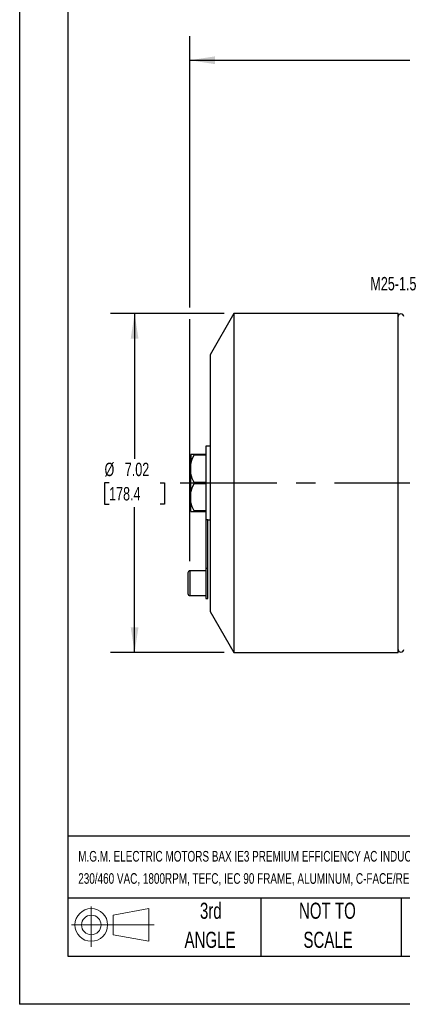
# Model space of a CAD drawing. Header units: inches. Extents: x 0 to 44, y 0 to 34.
# Tile 1 of 19: x 0 to 7.9, y 0 to 20.4. Entities that reach past the tile are written whole.
import ezdxf

# ---------------------------------------------------------------- set-up
doc = ezdxf.new("R2010")
doc.units = ezdxf.units.IN
doc.header["$LTSCALE"] = 4
doc.header["$MEASUREMENT"] = 0
doc.linetypes.add('CENTERX2', pattern=[0.8, 0.5, -0.1, 0.1, -0.1])
doc.layers.add('CENTER', color=40, linetype='CENTERX2')
doc.layers.add('SLD-DEFPOINTS', color=7, linetype='Continuous')
doc.layers.add('DIMENSIONS', color=140, linetype='Continuous', lineweight=25)
doc.layers.add('TEXT', color=140, linetype='Continuous', lineweight=25)
doc.styles.add('SLDTEXTSTYLE0', font='TXT', dxfattribs={"width": 0.7})
doc.dimstyles.new('SLDDIMSTYLE2', dxfattribs={"dimtxt": 0.277778, "dimasz": 0.52, "dimexe": 0, "dimexo": 0.0625, "dimgap": 0.069444, "dimtad": 0, "dimtih": 1, "dimtoh": 1, "dimrnd": 1e-09, "dimzin": 12, "dimdsep": 46, "dimtxsty": 'SLDTEXTSTYLE0', "dimsah": 1, "dimcen": 0.09, "dimadec": 0, "dimazin": 3, "dimtfac": 1, "dimtofl": 0, "dimtmove": 0, "dimatfit": 3, "dimfxl": 0, "dimfrac": 2, "dimtolj": 1, "dimtzin": 12, "dimarcsym": 0})

# ---------------------------------------------------------------- blocks, each defined once
blk = doc.blocks.new('Block11')
at = {"color": 7, "linetype": 'Continuous', "lineweight": 18}
for p, q in [((0.408, 0.836), (0.408, 0)), ((0.863, 0.656), (1.602, 0.792)), ((0.863, 0.251), (0.863, 0.656)), ((1.602, 0.792), (1.602, 0.115)), ((0, 0.454), (1.712, 0.454)), ((0.863, 0.251), (1.602, 0.115))]:
    blk.add_line(p, q, dxfattribs=at)
for radius in [0.339, 0.202]:
    blk.add_circle((0.408, 0.454), radius, dxfattribs=at)
blk = doc.blocks.new('Block12')
at = {"layer": 'SLD-DEFPOINTS'}
blk.add_blockref('Block11', (0, 0), dxfattribs=at)
blk = doc.blocks.new('SW_NOTE_0_1')
at = {"layer": 'TEXT', "color": 0, "linetype": 'CENTERX2', "lineweight": 18, "char_height": 0.22, "attachment_point": 1, "style": 'SLDTEXTSTYLE0'}
for s, insert in [('M.G.M. ELECTRIC MOTORS BAX IE3 PREMIUM EFFICIENCY AC INDUCTION MOTOR, GENERAL PURPOSE, INVERTER RATED AND BRAKE, 2HP, 3-PHASE,', (0, 0.284)), ('230/460 VAC, 1800RPM, TEFC, IEC 90 FRAME, ALUMINUM, C-FACE/REMOVABLE RIGID BASE (B34) MOUNT, INTEGRATED BRAKE ASSEMBLY INCLUDED', (0, -0.176))]:
    blk.add_mtext(s, dxfattribs=dict(at, insert=insert))
blk = doc.blocks.new('SW_NOTE_0_5')
at = {"layer": 'TEXT', "color": 0, "linetype": 'CENTERX2', "lineweight": 18, "char_height": 0.3333, "attachment_point": 2, "style": 'SLDTEXTSTYLE0'}
for s, insert in [('NOT TO', (0.828, 0.43)), ('SCALE', (0.843, -0.172))]:
    blk.add_mtext(s, dxfattribs=dict(at, insert=insert))
blk = doc.blocks.new('SW_NOTE_0_6')
at = {"layer": 'TEXT', "color": 0, "linetype": 'CENTERX2', "lineweight": 18, "char_height": 0.3333, "attachment_point": 2, "style": 'SLDTEXTSTYLE0'}
for s, insert in [('3rd', (0.365, 0.43)), ('ANGLE', (0.349, -0.172))]:
    blk.add_mtext(s, dxfattribs=dict(at, insert=insert))
blk = doc.blocks.new('_D_5')
at = {"layer": 'DIMENSIONS'}
for p, q in [((3.528, 14.427), (3.528, 20.05)), ((20.818, 14.303), (20.818, 20.05)), ((3.528, 19.55), (11.268, 19.55)), ((11.645, 19.549), (11.551, 19.549)), ((11.551, 19.549), (11.551, 19.107)), ((12.701, 19.549), (12.795, 19.549)), ((12.795, 19.549), (12.795, 19.107)), ((20.818, 19.55), (13.078, 19.55)), ((11.551, 19.107), (11.645, 19.107)), ((12.795, 19.107), (12.701, 19.107)), ((3.528, 9.177), (3.528, 14.187)), ((20.818, 11.447), (20.818, 14.063))]:
    blk.add_line(p, q, dxfattribs=at)
for points in [[(3.528, 19.55), (4.048, 19.47), (4.048, 19.63)], [(20.818, 19.55), (20.298, 19.63), (20.298, 19.47)]]:
    blk.add_solid(points, dxfattribs=at)
at = {"layer": 'DIMENSIONS', "char_height": 0.2778, "attachment_point": 1, "style": 'SLDTEXTSTYLE0'}
for s, insert in [('17.29', (11.645, 19.969)), ('439.2', (11.645, 19.465))]:
    blk.add_mtext(s, dxfattribs=dict(at, insert=insert))
blk = doc.blocks.new('_D_6')
at = {"layer": 'DIMENSIONS'}
for p, q in [((4.241, 14.307), (1.883, 14.307)), ((2.383, 14.307), (2.383, 11.299)), ((1.855, 10.796), (1.761, 10.796)), ((1.761, 10.796), (1.761, 10.354)), ((2.911, 10.796), (3.005, 10.796)), ((3.005, 10.796), (3.005, 10.354)), ((1.761, 10.354), (1.855, 10.354)), ((2.383, 7.284), (2.383, 10.292)), ((3.005, 10.354), (2.911, 10.354)), ((4.241, 7.284), (1.883, 7.284))]:
    blk.add_line(p, q, dxfattribs=at)
for points in [[(2.383, 14.307), (2.303, 13.787), (2.463, 13.787)], [(2.383, 7.284), (2.463, 7.804), (2.303, 7.804)]]:
    blk.add_solid(points, dxfattribs=at)
at = {"layer": 'DIMENSIONS', "char_height": 0.2778, "attachment_point": 1, "style": 'SLDTEXTSTYLE0'}
for s, insert in [('%%c', (1.76, 11.216)), ('7.02', (2.18, 11.216)), ('178.4', (1.855, 10.712))]:
    blk.add_mtext(s, dxfattribs=dict(at, insert=insert))

msp = doc.modelspace()

# ---------------------------------------------------------------- linework, layer by layer
at = {"color": 7, "linetype": 'Continuous'}
for p in [(0, 34), (44, 0)]:
    msp.add_line(p, (0, 0), dxfattribs=at)
for p, q in [((4.441, 14.307), (3.948, 13.453)), ((7.846, 14.307), (4.441, 14.307)), ((4.441, 14.307), (4.441, 7.284)), ((7.846, 7.284), (7.846, 14.307)), ((7.849, 14.141), (7.846, 14.141)), ((3.948, 13.453), (3.948, 8.138)), ((3.948, 11.555), (3.862, 11.555)), ((3.862, 11.555), (3.862, 10.04)), ((3.621, 11.385), (3.547, 11.385)), ((3.547, 11.385), (3.547, 11.196)), ((3.862, 11.385), (3.621, 11.385)), ((3.621, 11.376), (3.862, 11.376)), ((3.547, 10.985), (3.547, 11.196)), ((3.547, 10.606), (3.547, 10.985)), ((3.547, 10.395), (3.547, 10.606)), ((3.862, 10.805), (3.621, 10.805)), ((3.621, 10.786), (3.862, 10.786)), ((3.547, 10.206), (3.547, 10.395)), ((3.547, 10.206), (3.621, 10.206)), ((3.862, 10.216), (3.621, 10.216)), ((3.621, 10.206), (3.862, 10.206)), ((3.862, 10.04), (3.902, 10.04)), ((3.862, 10.04), (3.862, 9.026)), ((3.902, 9.026), (3.902, 10.04)), ((3.902, 10.036), (3.948, 10.036)), ((3.862, 8.977), (3.528, 8.977)), ((3.528, 8.977), (3.528, 8.465)), ((3.902, 9.026), (3.862, 9.026)), ((3.862, 9.026), (3.862, 8.406)), ((3.902, 8.406), (3.902, 9.026)), ((3.488, 8.937), (3.488, 8.721)), ((3.488, 8.721), (3.488, 8.504)), ((3.528, 8.465), (3.862, 8.465)), ((3.862, 8.406), (3.902, 8.406)), ((3.948, 8.138), (4.441, 7.284)), ((4.441, 7.284), (7.846, 7.284))]:
    msp.add_line(p, q)
at = {"flags": 128}
for points in [[(3.547, 11.196), (3.577, 11.287), (3.621, 11.376)], [(3.621, 11.376), (3.622, 11.379), (3.623, 11.383), (3.623, 11.385), (3.621, 11.385), (3.621, 11.385)], [(3.621, 10.805), (3.578, 10.892), (3.547, 10.985)], [(3.547, 10.606), (3.577, 10.697), (3.621, 10.786)], [(3.621, 10.216), (3.578, 10.303), (3.547, 10.395)], [(3.621, 10.206), (3.622, 10.206), (3.623, 10.208), (3.623, 10.211), (3.621, 10.215), (3.621, 10.216)]]:
    msp.add_lwpolyline(points, dxfattribs=at)
for centre, radius, start, end in [((7.905, 14.24), 0.0591, 0, 180), ((3.603, 10.796), 0.0201, 330.7128, 29.2871), ((3.528, 8.937), 0.0394, 90, 180), ((3.528, 8.504), 0.0394, 180, 270), ((7.905, 7.351), 0.0591, 180, 0)]:
    msp.add_arc(centre, radius, start, end)
at = {"layer": 'CENTER'}
msp.add_line((3.331, 10.796), (20.981, 10.796), dxfattribs=at)
at = {"layer": 'TEXT'}
for p, q in [((1, 33), (1, 1)), ((43, 3.484), (1, 3.484)), ((43, 2.2), (1, 2.2)), ((5, 2.2), (5, 1)), ((7.907, 2.2), (7.907, 1)), ((1, 1), (43, 1))]:
    msp.add_line(p, q, dxfattribs=at)

# ---------------------------------------------------------------- block references
at = {"layer": 'SLD-DEFPOINTS'}
msp.add_blockref('Block12', (1.077, 1.19), dxfattribs=at)
at = {"layer": 'TEXT', "linetype": 'CENTERX2', "lineweight": 18}
for name, p in [('SW_NOTE_0_1', (1.215, 2.892)), ('SW_NOTE_0_6', (3.598, 1.675)), ('SW_NOTE_0_5', (5.552, 1.675))]:
    msp.add_blockref(name, p, dxfattribs=at)

# ---------------------------------------------------------------- texts
at = {"layer": 'TEXT', "linetype": 'CENTERX2', "lineweight": 18, "insert": (7.272, 15.062), "char_height": 0.2778, "attachment_point": 1, "style": 'SLDTEXTSTYLE0'}
msp.add_mtext('M25-1.5', dxfattribs=at)

# ---------------------------------------------------------------- dimensions: what is measured, and where the dimension line sits
at = {"layer": 'DIMENSIONS'}
dim = msp.add_linear_dim(base=(3.528, 19.55), p1=(20.818, 11.247), p2=(3.528, 8.977), dimstyle='SLDDIMSTYLE2', dxfattribs=at)
dim.commit()
dim.dimension.update_dxf_attribs({"geometry": '_D_5', "text_midpoint": (12.173, 19.55), "dimtype": 160})
dim = msp.add_linear_dim(base=(2.383, 7.284), p1=(4.441, 14.307), p2=(4.441, 7.284), angle=90, text='%%c<>', dimstyle='SLDDIMSTYLE2', dxfattribs=at)
dim.commit()
dim.dimension.update_dxf_attribs({"geometry": '_D_6', "text_midpoint": (2.383, 10.796), "dimtype": 160})

doc.saveas('drawing.dxf')
